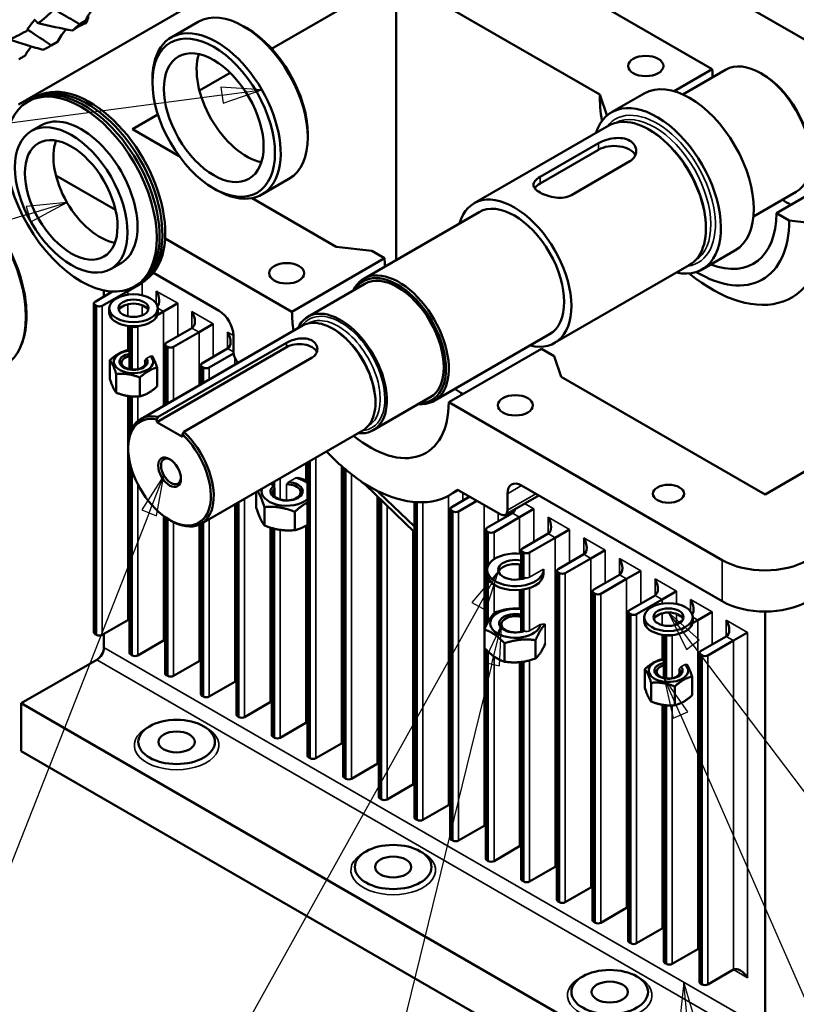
# Model space of a CAD drawing. Header units: millimetres. Extents: x 0 to 3360, y 0 to 2376.
# Tile 4 of 18: x 656 to 1041, y 294 to 783. Entities that reach past the tile are written whole.
import ezdxf

# ---------------------------------------------------------------- set-up
doc = ezdxf.new("R2010")
doc.units = ezdxf.units.MM
doc.header["$LTSCALE"] = 8
for name, color, linetype, lineweight in [('Symbol (ISO)', 7, 'Continuous', 25), ('Visible (ISO)', 7, 'Continuous', 50), ('Visible Narrow (ISO)', 7, 'Continuous', 35)]:
    doc.layers.add(name, color=color, linetype=linetype, lineweight=lineweight)
doc.styles.add('Note Text (ISO)', font='tahoma.ttf')

# ---------------------------------------------------------------- blocks, each defined once
blk = doc.blocks.new('Balloon15')
at = {"layer": 'Symbol (ISO)'}
for p, q in [((97.027, 93.537), (94.483, 93.706)), ((94.483, 93.706), (94.614, 92.715)), ((94.549, 93.21), (97.027, 93.537)), ((94.614, 92.715), (97.027, 93.537)), ((94.549, 93.21), (26.291, 84.21))]:
    blk.add_line(p, q, dxfattribs=at)
at = {"layer": 'Symbol (ISO)', "flags": 128}
blk.add_lwpolyline([(94.614, 92.715), (97.027, 93.537), (94.483, 93.706), (94.614, 92.715)], dxfattribs=at)
at = {"layer": 'Symbol (ISO)'}
blk.add_solid([(94.614, 92.715), (97.027, 93.537), (94.483, 93.706), (94.614, 92.715)], dxfattribs=at)
blk = doc.blocks.new('Balloon16')
at = {"layer": 'Symbol (ISO)'}
for p, q in [((90.949, 69.615), (89.568, 67.472)), ((90.033, 67.289), (90.949, 69.615)), ((90.498, 67.106), (90.949, 69.615)), ((90.033, 67.289), (70.267, 17.092)), ((89.568, 67.472), (90.498, 67.106)), ((70.267, 17.092), (59.767, 17.092))]:
    blk.add_line(p, q, dxfattribs=at)
at = {"layer": 'Symbol (ISO)', "flags": 128}
blk.add_lwpolyline([(90.498, 67.106), (90.949, 69.615), (89.568, 67.472), (90.498, 67.106)], dxfattribs=at)
at = {"layer": 'Symbol (ISO)'}
blk.add_solid([(90.498, 67.106), (90.949, 69.615), (89.568, 67.472), (90.498, 67.106)], dxfattribs=at)
at = {"layer": 'Symbol (ISO)', "insert": (65.017, 21.504), "char_height": 3.5, "attachment_point": 5, "style": 'Note Text (ISO)'}
blk.add_mtext('22', dxfattribs=at)
blk = doc.blocks.new('Balloon17')
at = {"layer": 'Symbol (ISO)'}
for p, q in [((84.936, 86.556), (82.398, 86.307)), ((82.398, 86.307), (82.689, 85.35)), ((82.544, 85.828), (84.936, 86.556)), ((82.689, 85.35), (84.936, 86.556)), ((82.544, 85.828), (26.291, 68.71)), ((26.291, 68.71), (15.791, 68.71))]:
    blk.add_line(p, q, dxfattribs=at)
at = {"layer": 'Symbol (ISO)', "flags": 128}
blk.add_lwpolyline([(82.689, 85.35), (84.936, 86.556), (82.398, 86.307), (82.689, 85.35)], dxfattribs=at)
at = {"layer": 'Symbol (ISO)'}
blk.add_solid([(82.689, 85.35), (84.936, 86.556), (82.398, 86.307), (82.689, 85.35)], dxfattribs=at)
at = {"layer": 'Symbol (ISO)', "insert": (21.041, 73.233), "char_height": 3.5, "attachment_point": 5, "style": 'Note Text (ISO)'}
blk.add_mtext('25', dxfattribs=at)
blk = doc.blocks.new('Balloon18')
at = {"layer": 'Symbol (ISO)'}
for p, q in [((111.696, 63.676), (110.043, 61.735)), ((110.48, 61.492), (111.696, 63.676)), ((110.917, 61.249), (111.696, 63.676)), ((110.043, 61.735), (110.917, 61.249)), ((110.48, 61.492), (85.767, 17.092)), ((85.767, 17.092), (75.267, 17.092))]:
    blk.add_line(p, q, dxfattribs=at)
at = {"layer": 'Symbol (ISO)', "flags": 128}
blk.add_lwpolyline([(110.917, 61.249), (111.696, 63.676), (110.043, 61.735), (110.917, 61.249)], dxfattribs=at)
at = {"layer": 'Symbol (ISO)'}
blk.add_solid([(110.917, 61.249), (111.696, 63.676), (110.043, 61.735), (110.917, 61.249)], dxfattribs=at)
at = {"layer": 'Symbol (ISO)', "insert": (80.517, 21.504), "char_height": 3.5, "attachment_point": 5, "style": 'Note Text (ISO)'}
blk.add_mtext('21', dxfattribs=at)
blk = doc.blocks.new('Balloon23')
at = {"layer": 'Symbol (ISO)'}
for p, q in [((123.758, 59.117), (122.25, 61.112)), ((124.157, 59.419), (122.25, 61.112)), ((122.25, 61.112), (123.359, 58.816)), ((123.359, 58.816), (124.157, 59.419)), ((123.758, 59.117), (155.517, 17.092)), ((155.517, 17.092), (166.017, 17.092))]:
    blk.add_line(p, q, dxfattribs=at)
at = {"layer": 'Symbol (ISO)', "flags": 128}
blk.add_lwpolyline([(124.157, 59.419), (122.25, 61.112), (123.359, 58.816), (124.157, 59.419)], dxfattribs=at)
at = {"layer": 'Symbol (ISO)'}
blk.add_solid([(124.157, 59.419), (122.25, 61.112), (123.359, 58.816), (124.157, 59.419)], dxfattribs=at)
at = {"layer": 'Symbol (ISO)', "insert": (160.767, 21.473), "char_height": 3.5, "attachment_point": 5, "style": 'Note Text (ISO)'}
blk.add_mtext('17', dxfattribs=at)
blk = doc.blocks.new('Balloon24')
at = {"layer": 'Symbol (ISO)'}
for p, q in [((122.991, 54.757), (121.986, 57.046)), ((123.449, 54.958), (121.986, 57.046)), ((121.986, 57.046), (122.533, 54.556)), ((122.533, 54.556), (123.449, 54.958)), ((122.991, 54.757), (139.621, 16.884)), ((139.621, 16.884), (150.121, 16.884))]:
    blk.add_line(p, q, dxfattribs=at)
at = {"layer": 'Symbol (ISO)', "flags": 128}
blk.add_lwpolyline([(123.449, 54.958), (121.986, 57.046), (122.533, 54.556), (123.449, 54.958)], dxfattribs=at)
at = {"layer": 'Symbol (ISO)'}
blk.add_solid([(123.449, 54.958), (121.986, 57.046), (122.533, 54.556), (123.449, 54.958)], dxfattribs=at)
at = {"layer": 'Symbol (ISO)', "insert": (144.871, 21.418), "char_height": 3.5, "attachment_point": 5, "style": 'Note Text (ISO)'}
blk.add_mtext('18', dxfattribs=at)
blk = doc.blocks.new('Balloon25')
at = {"layer": 'Symbol (ISO)'}
for p, q in [((111.886, 60.349), (110.804, 58.04)), ((111.29, 57.921), (111.886, 60.349)), ((111.775, 57.802), (111.886, 60.349)), ((110.804, 58.04), (111.775, 57.802)), ((111.29, 57.921), (101.267, 17.092)), ((101.267, 17.092), (90.767, 17.092))]:
    blk.add_line(p, q, dxfattribs=at)
at = {"layer": 'Symbol (ISO)', "flags": 128}
blk.add_lwpolyline([(111.775, 57.802), (111.886, 60.349), (110.804, 58.04), (111.775, 57.802)], dxfattribs=at)
at = {"layer": 'Symbol (ISO)'}
blk.add_solid([(111.775, 57.802), (111.886, 60.349), (110.804, 58.04), (111.775, 57.802)], dxfattribs=at)
at = {"layer": 'Symbol (ISO)', "insert": (96.017, 21.614), "char_height": 3.5, "attachment_point": 5, "style": 'Note Text (ISO)'}
blk.add_mtext('20', dxfattribs=at)
blk = doc.blocks.new('Balloon32')
at = {"layer": 'Symbol (ISO)'}
for p, q in [((123.197, 38.183), (122.93, 35.647)), ((123.428, 35.693), (123.197, 38.183)), ((123.926, 35.74), (123.197, 38.183)), ((122.93, 35.647), (123.926, 35.74)), ((123.428, 35.693), (125.151, 17.084)), ((125.151, 17.084), (135.651, 17.084))]:
    blk.add_line(p, q, dxfattribs=at)
at = {"layer": 'Symbol (ISO)', "flags": 128}
blk.add_lwpolyline([(123.926, 35.74), (123.197, 38.183), (122.93, 35.647), (123.926, 35.74)], dxfattribs=at)
at = {"layer": 'Symbol (ISO)'}
blk.add_solid([(123.926, 35.74), (123.197, 38.183), (122.93, 35.647), (123.926, 35.74)], dxfattribs=at)
at = {"layer": 'Symbol (ISO)', "insert": (130.401, 21.597), "char_height": 3.5, "attachment_point": 5, "style": 'Note Text (ISO)'}
blk.add_mtext('19', dxfattribs=at)

msp = doc.modelspace()

# ---------------------------------------------------------------- linework, layer by layer
at = {"layer": 'Visible (ISO)'}
for p, q in [((821.56, 836.98), (655.39, 741.05)), ((999.75, 758.6), (868.62, 834.31)), ((781.05, 768.69), (842.77, 804.32)), ((842.77, 663.84), (842.77, 804.32)), ((842.77, 804.32), (943.89, 745.94)), ((999.23, 799.93), (1079.62, 753.52)), ((731.22, 774.28), (744.65, 782.03)), ((768.57, 778.99), (767.15, 779.81)), ((671.68, 770.32), (674.75, 772.1)), ((980.77, 747.64), (999.75, 758.6)), ((985.12, 746.02), (1006.33, 758.27)), ((721.9, 752.04), (721.9, 753.68)), ((745.19, 747.99), (760.43, 756.79)), ((1024.54, 756.13), (1023.83, 756.54)), ((947.42, 735.74), (943.89, 745.94)), ((949.71, 737.13), (965.98, 746.52)), ((711.96, 728.8), (724.58, 736.08)), ((947.42, 735.74), (947.59, 735.64)), ((666.79, 730.73), (661.84, 727.87)), ((735.15, 715.41), (711.96, 728.8)), ((881.5, 691.97), (948.32, 730.55)), ((968.57, 728.43), (968.32, 728.57)), ((798.97, 726.33), (798.97, 724.69)), ((914.23, 705.06), (943.22, 721.8)), ((943.22, 718.57), (914.23, 701.83)), ((1077.53, 713.69), (1031.57, 687.16)), ((958.78, 712.82), (929.79, 696.08)), ((703.57, 688.73), (673.99, 705.81)), ((776.22, 696.34), (789.65, 704.09)), ((752.3, 699.38), (753.72, 698.56)), ((813.07, 670.42), (771.31, 694.53)), ((1020.12, 685.4), (1041.33, 697.65)), ((826.73, 654.57), (884, 687.64)), ((1031.57, 687.16), (1037.93, 683.48)), ((996.61, 679.87), (996.61, 679.58)), ((1055.61, 681.44), (1037.93, 683.48)), ((791.15, 638.17), (728.18, 674.52)), ((813.07, 670.42), (830.75, 668.38)), ((791.15, 638.17), (837.12, 664.7)), ((830.75, 668.38), (837.12, 664.7)), ((994.71, 659.19), (1010.98, 668.57)), ((706.29, 662.32), (701.34, 659.46)), ((921.5, 622.69), (988.32, 661.27)), ((722.38, 657.46), (754.98, 638.64)), ((709.68, 648.46), (716.75, 652.55)), ((798.99, 635.67), (827.27, 652)), ((702.1, 648.17), (693.42, 643.16)), ((709.68, 648.46), (696.95, 641.11)), ((697.82, 645.7), (697.82, 648.74)), ((692.83, 642.34), (692.83, 479.04)), ((694.12, 641.11), (693.42, 641.52)), ((727.36, 638.26), (734.43, 642.34)), ((700.49, 639.9), (700.49, 637.86)), ((727.36, 638.26), (724.24, 636.46)), ((724.49, 639.9), (724.49, 637.86)), ((710.51, 631.03), (710.51, 609.63)), ((711.8, 630.91), (711.74, 630.94)), ((714.92, 631.07), (714.63, 630.91)), ((716.09, 584.92), (796.35, 631.26)), ((745.04, 628.05), (752.11, 632.13)), ((799.35, 632.42), (799.32, 632.4)), ((741.5, 630.09), (728.77, 622.74)), ((745.04, 628.05), (732.31, 620.7)), ((762.05, 618.23), (762.05, 626.39)), ((811.6, 629.63), (811.35, 629.77)), ((861.73, 593.95), (919, 627.02)), ((788.37, 620.59), (724.02, 583.44)), ((724.73, 585.98), (788.37, 622.73)), ((728.19, 621.93), (728.19, 591.91)), ((729.48, 620.7), (728.77, 621.11)), ((1156.73, 623.06), (1025.91, 547.54)), ((759.18, 619.89), (746.45, 612.54)), ((762.1, 617.49), (749.99, 610.5)), ((914.9, 619.8), (868.94, 593.26)), ((914.9, 619.8), (921.26, 616.12)), ((921.26, 616.12), (924.8, 605.92)), ((700.78, 604.76), (700.78, 614.08)), ((801.09, 615.38), (737.45, 578.64)), ((745.86, 611.72), (745.86, 602.11)), ((747.16, 610.5), (746.45, 610.9)), ((703.92, 598), (703.92, 607.32)), ((724.2, 601.14), (724.2, 610.46)), ((715.63, 596.19), (715.63, 605.51)), ((1025.91, 547.54), (924.8, 605.92)), ((710.51, 596.22), (710.51, 576.76)), ((831.49, 579.38), (859.77, 595.71)), ((832.56, 593.32), (832.56, 593.03)), ((868.94, 593.26), (1004.7, 514.88)), ((724.02, 583.44), (724.02, 584.72)), ((736.75, 576.09), (724.02, 583.44)), ((736.75, 577.37), (736.75, 576.09)), ((746.09, 532.96), (826.35, 579.3)), ((828.85, 581.32), (828.82, 581.31)), ((709.88, 570.37), (709.88, 571.19)), ((710.51, 564.17), (710.51, 468.83)), ((798.9, 563.45), (798.9, 417.8)), ((816.57, 560.89), (816.57, 407.6)), ((781.22, 553.24), (781.22, 552.52)), ((834.25, 548.78), (825.84, 553.64)), ((827.41, 552.39), (851.93, 528.79)), ((773.45, 548.76), (773.45, 540.79)), ((851.93, 531.51), (834.48, 548.3)), ((869.54, 547.3), (873.66, 549.67)), ((894.51, 537.67), (873.96, 549.53)), ((898.04, 547.88), (898.04, 539.71)), ((905.11, 551.96), (1004.7, 494.46)), ((763.54, 543.04), (763.54, 438.22)), ((834.25, 545.8), (834.25, 397.39)), ((851.93, 543.73), (851.93, 387.18)), ((879.39, 546.4), (870.19, 541.09)), ((882.92, 544.36), (873.73, 539.05)), ((913.65, 547.03), (897.01, 537.42)), ((777.48, 541.22), (777.48, 532.1)), ((792.54, 538.89), (792.54, 529.77)), ((869.61, 540.28), (869.61, 376.98)), ((870.9, 539.05), (870.19, 539.46)), ((900.6, 538.24), (887.87, 530.89)), ((904.13, 536.19), (911.21, 540.28)), ((728.19, 536.26), (728.19, 458.63)), ((730.38, 534.86), (731.09, 534.45)), ((745.86, 532.84), (745.86, 448.42)), ((904.13, 536.19), (891.41, 528.85)), ((781.22, 530.8), (781.22, 428.01)), ((887.29, 530.07), (887.29, 481.94)), ((888.58, 528.85), (887.87, 529.25)), ((918.28, 528.03), (905.55, 520.68)), ((921.81, 525.99), (928.88, 530.07)), ((921.81, 525.99), (909.08, 518.64)), ((904.96, 519.86), (904.96, 505.48)), ((906.26, 518.64), (905.55, 519.05)), ((939.49, 515.78), (946.56, 519.86)), ((935.95, 517.82), (923.23, 510.48)), ((939.49, 515.78), (926.76, 508.43)), ((887.99, 508.04), (887.99, 510.08)), ((915.99, 508.04), (915.99, 510.08)), ((922.64, 509.66), (922.64, 346.36)), ((923.93, 508.43), (923.23, 508.84)), ((957.17, 505.58), (964.24, 509.66)), ((953.63, 507.62), (940.9, 500.27)), ((957.17, 505.58), (944.44, 498.23)), ((904.96, 500.14), (904.96, 479.43)), ((940.32, 499.45), (940.32, 336.15)), ((941.61, 498.23), (940.9, 498.64)), ((974.85, 495.37), (981.92, 499.45)), ((971.31, 497.41), (958.58, 490.06)), ((974.85, 495.37), (962.12, 488.02)), ((958, 489.25), (958, 325.95)), ((992.52, 485.16), (999.59, 489.25)), ((1025.91, 282.17), (1025.91, 489.39)), ((709.68, 485.16), (696.95, 477.82)), ((959.29, 488.02), (958.58, 488.43)), ((966, 486.61), (966, 484.57)), ((984.82, 484.8), (981.14, 482.67)), ((992.52, 485.16), (989.9, 483.65)), ((990, 486.61), (990, 484.57)), ((886.64, 480.51), (886.64, 471.38)), ((1010.2, 474.96), (1017.27, 479.04)), ((693.42, 478.22), (694.12, 477.82)), ((697.82, 471.6), (697.82, 478.31)), ((727.36, 474.96), (714.63, 467.61)), ((912, 475.17), (912, 466.04)), ((975.67, 477.77), (975.67, 456.42)), ((1006.67, 477), (993.94, 469.65)), ((1010.2, 474.96), (997.47, 467.61)), ((887.29, 470.71), (887.29, 366.77)), ((896.65, 473.61), (896.65, 464.48)), ((656.8, 443.84), (694.28, 465.48)), ((711.09, 468.02), (711.8, 467.61)), ((745.04, 464.75), (732.31, 457.4)), ((904.96, 464.35), (904.96, 356.57)), ((993.35, 468.83), (993.35, 305.53)), ((994.64, 467.61), (993.94, 468.02)), ((966.29, 460.79), (966.29, 451.47)), ((728.77, 457.81), (729.48, 457.4)), ((762.71, 454.55), (749.99, 447.2)), ((989.71, 457.16), (989.71, 447.84)), ((969.43, 454.02), (969.43, 444.7)), ((981.14, 452.21), (981.14, 442.89)), ((746.45, 447.6), (747.16, 447.2)), ((656.8, 443.84), (656.8, 420.16)), ((984.9, 254.41), (656.8, 443.84)), ((780.39, 444.34), (767.66, 436.99)), ((975.67, 442.98), (975.67, 315.74)), ((764.13, 437.4), (764.83, 436.99)), ((798.07, 434.13), (785.34, 426.78)), ((781.81, 427.19), (782.51, 426.78)), ((815.75, 423.93), (803.02, 416.58)), ((656.8, 420.16), (984.9, 230.74)), ((799.48, 416.99), (800.19, 416.58)), ((833.42, 413.72), (820.7, 406.37)), ((817.16, 406.78), (817.87, 406.37)), ((851.1, 403.51), (838.37, 396.17)), ((834.84, 396.57), (835.55, 396.17)), ((868.78, 393.31), (856.05, 385.96)), ((852.52, 386.37), (853.22, 385.96)), ((886.46, 383.1), (873.73, 375.75)), ((870.19, 376.16), (870.9, 375.75)), ((904.13, 372.9), (891.41, 365.55)), ((887.87, 365.96), (888.58, 365.55)), ((921.81, 362.69), (909.08, 355.34)), ((905.55, 355.75), (906.26, 355.34)), ((939.49, 352.48), (926.76, 345.13)), ((923.23, 345.54), (923.93, 345.13)), ((957.17, 342.28), (944.44, 334.93)), ((940.9, 335.34), (941.61, 334.93)), ((974.85, 332.07), (962.12, 324.72)), ((958.58, 325.13), (959.29, 324.72)), ((992.52, 321.86), (979.8, 314.52)), ((976.26, 314.92), (976.97, 314.52)), ((1010.2, 311.66), (997.47, 304.31)), ((993.94, 304.72), (994.64, 304.31))]:
    msp.add_line(p, q, dxfattribs=at)
for centre, major_axis, ratio, start_param, end_param in [((559.26, 949.64), (99.56, -172.45), 0.57735, 0.065204, 0.156444), ((767.15, 743.06), (-22.5, 38.97), 0.57735, 3.141593, 6.283185), ((749.23, 795.74), (108.46, 84.18), 0.371546, 2.153274, 2.202534), ((569, 955.26), (105.75, -183.16), 0.57735, 0.112998, 0.143649), ((753.72, 735.31), (22.5, -38.97), 0.57735, 5.497787, 10.210176), ((559.26, 949.64), (99.56, -172.45), 0.57735, 6.20559, 6.296829), ((565.93, 953.49), (105.75, -183.16), 0.57735, 0.104334, 0.143641), ((768.57, 743.88), (-21.5, 37.24), 0.57735, 3.926991, 5.497787), ((569, 955.26), (105.75, -183.16), 0.57735, 0, 0.000849), ((565.93, 953.49), (105.75, -183.16), 0.57735, 6.244719, 6.284026), ((768.57, 743.88), (17.5, -30.31), 0.57735, 3.624855, 5.799923), ((1023.83, 727.96), (-17.5, 30.31), 0.57735, 3.141593, 6.283185), ((1038.64, 736.15), (-27.5, 47.63), 0.57735, 0.785398, 0.873612), ((988.48, 707.55), (-22.5, 38.97), 0.57735, 3.141593, 6.283185), ((1024.54, 728.37), (-17, 29.44), 0.57735, 3.926991, 5.497787), ((687.96, 697.34), (26.5, -45.9), 0.57735, 6.256499, 9.451464), ((689.37, 698.16), (26.5, -45.9), 0.57735, 6.256499, 9.451464), ((690.78, 698.97), (26.5, -45.9), 0.57735, 6.256499, 9.451464), ((972.21, 698.16), (-22.5, 38.97), 0.57735, 2.66571, 6.759068), ((999.75, 713.69), (-39.5, 68.42), 0.57735, 0.785398, 0.980342), ((686.54, 696.52), (19.75, -34.21), 0.57735, 0, 3.141593), ((992.68, 709.61), (-32, 55.43), 0.57735, 0.785398, 0.789857), ((968.32, 695.91), (20, -34.64), 0.57735, 0, 3.141593), ((695.73, 701.83), (16.25, -28.15), 0.57735, 3.591789, 5.832989), ((951, 714.08), (11, 0), 0.57735, 0.281579, 2.356194), ((922.01, 697.34), (-11, 0), 0.57735, 5.497787, 5.940927), ((901.5, 657.33), (-20, 34.64), 0.57735, 2.636232, 6.788546), ((901.5, 657.33), (-17.5, 30.31), 0.57735, 3.141593, 6.283185), ((1038.64, 736.15), (-27.5, 47.63), 0.57735, 2.253207, 2.356194), ((992.68, 709.61), (27.5, -47.63), 0.57735, 5.660789, 7.068583), ((999.75, 713.69), (39.5, -68.42), 0.57735, 5.291398, 7.068583), ((992.68, 709.61), (32, -55.43), 0.57735, 5.477898, 7.068583), ((876.01, 642.25), (27.5, -47.63), 0.57735, 3.926991, 4.015205), ((844.23, 624.26), (17.5, -30.31), 0.57735, 5.902934, 9.805029), ((843.52, 623.85), (-17, 29.44), 0.57735, 2.843445, 6.581333), ((843.52, 623.85), (-16.25, 28.15), 0.57735, 3.141593, 6.283185), ((720.29, 646.42), (3.54, -6.12), 0.57735, 0.179819, 1.570796), ((694.83, 642.34), (-2, 0), 0.57735, 5.497787, 7.068583), ((695.54, 641.93), (-2, 0), 0.57735, 0.785398, 2.356194), ((712.49, 637.86), (7.5, 0), 0.57735, 0.237941, 2.903652), ((712.49, 637.86), (-12, 0), 0.57735, 0, 3.141593), ((737.96, 636.22), (3.54, -6.12), 0.57735, 0, 1.570796), ((754.98, 630.48), (-5, 8.66), 0.57735, 3.926991, 5.497787), ((830.04, 615.71), (-27.5, 47.63), 0.57735, 0.785398, 0.987052), ((815.24, 607.53), (-16.25, 28.15), 0.57735, 2.746802, 6.677976), ((811.35, 605.28), (15, -25.98), 0.57735, 0, 3.141593), ((713.22, 631.72), (-2, 0), 0.57735, 0.785398, 2.356194), ((755.64, 626.01), (3.54, -6.12), 0.57735, 0, 1.570796), ((730.19, 621.93), (-2, 0), 0.57735, 5.497787, 7.068583), ((730.89, 621.52), (-2, 0), 0.57735, 0.785398, 2.356194), ((794.73, 616.91), (9, 0), 0.57735, 0.237873, 2.356194), ((712.49, 613.36), (-9.8, 0), 0.57735, 4.916064, 9.949571), ((712.49, 613.36), (-7, 0), 0.57735, 4.999493, 9.841126), ((712.49, 612.85), (5.92, 0), 0.57735, 1.912379, 6.62772), ((765.58, 616.19), (-2.5, 4.33), 0.57735, 0.785398, 2.0554), ((747.86, 611.72), (-2, 0), 0.57735, 5.497787, 7.068583), ((748.57, 611.31), (-2, 0), 0.57735, 0.785398, 2.356194), ((876.01, 642.25), (27.5, -47.63), 0.57735, 5.3948, 5.497787), ((830.04, 615.71), (27.5, -47.63), 0.57735, 5.282537, 7.068583), ((730.38, 558.54), (14.5, -25.11), 0.57735, 2.67175, 8.323824), ((731.09, 558.94), (-15, 25.98), 0.57735, 5.80248, 7.068583), ((731.09, 558.94), (15, -25.98), 0.57735, 5.497787, 8.334687), ((830.04, 615.71), (39.5, -68.42), 0.57735, 5.097627, 5.411259), ((731.09, 558.94), (3.5, -6.06), 0.57735, 2.425292, 6.999486), ((788.51, 549.06), (-8, 0), 0.57735, 5.686403, 10.881289), ((788.51, 548.55), (6.92, 0), 0.57735, 2.572987, 7.871195), ((788.51, 549.06), (-12.45, 0), 0.57735, 3.724784, 4.338059), ((825.09, 552.68), (-1, 1.73), 0.57735, 4.940101, 5.411259), ((825.99, 553.2), (-1.76, 1.29), 0.121207, 3.873623, 4.886733), ((905.11, 543.79), (-5, 8.66), 0.57735, 5.497787, 7.068583), ((788.51, 549.06), (-12.45, 0), 0.57735, 6.098378, 8.841586), ((835.89, 547.49), (-1.76, 1.29), 0.121207, 6.002105, 7.015216), ((834.99, 546.97), (-1, 1.73), 0.57735, 5.584315, 6.055473), ((830.04, 615.71), (39.5, -68.42), 0.57735, 5.584315, 6.371512), ((873.96, 547.9), (-1, 1.73), 0.57735, 5.497787, 6.371512), ((871.61, 540.28), (-2, 0), 0.57735, 5.497787, 7.068583), ((872.31, 539.87), (-2, 0), 0.57735, 0.785398, 2.356194), ((894.51, 541.75), (2.5, -4.33), 0.57735, 5.497787, 7.068583), ((897.06, 544.36), (3.54, -6.12), 0.57735, 0, 0.563261), ((914.74, 534.15), (3.54, -6.12), 0.57735, 0, 1.570796), ((889.29, 530.07), (-2, 0), 0.57735, 5.497787, 7.068583), ((889.99, 529.66), (-2, 0), 0.57735, 0.785398, 2.356194), ((932.42, 523.95), (3.54, -6.12), 0.57735, 0, 1.570796), ((901.99, 510.08), (14, 0), 0.57735, 1.356748, 6.319448), ((906.96, 519.86), (-2, 0), 0.57735, 5.497787, 7.068583), ((907.67, 519.46), (-2, 0), 0.57735, 0.785398, 2.356194), ((901.99, 510.08), (-8.5, 0), 0.57735, 4.354963, 8.485472), ((901.99, 508.04), (-8.5, 0), 0.57735, 4.354963, 6.073684), ((950.1, 513.74), (3.54, -6.12), 0.57735, 0, 1.570796), ((1025.91, 527.12), (-30, 0), 0.57735, 0.785398, 2.356194), ((924.64, 509.66), (-2, 0), 0.57735, 5.497787, 7.068583), ((925.35, 509.25), (-2, 0), 0.57735, 0.785398, 2.356194), ((901.99, 508.04), (14, 0), 0.57735, 3.141593, 6.283185), ((967.77, 503.53), (3.54, -6.12), 0.57735, 0, 1.570796), ((942.32, 499.45), (-2, 0), 0.57735, 5.497787, 7.068583), ((943.03, 499.04), (-2, 0), 0.57735, 0.785398, 2.356194), ((985.45, 493.33), (3.54, -6.12), 0.57735, 0.260753, 1.570796), ((1025.91, 506.71), (30, 0), 0.57735, 3.926991, 5.497787), ((901.99, 483.54), (-12.45, 0), 0.57735, 4.471194, 9.337908), ((901.99, 483.54), (-8, 0), 0.57735, 4.331518, 8.454235), ((960, 489.25), (-2, 0), 0.57735, 5.497787, 7.068583), ((978, 484.57), (7.5, 0), 0.57735, 0.237941, 2.903652), ((713.22, 479.04), (-3.54, 6.12), 0.57735, 6.069914, 6.283185), ((901.99, 483.03), (-6.92, 0), 0.57735, 4.268005, 8.420802), ((960.7, 488.84), (-2, 0), 0.57735, 0.785398, 2.356194), ((978, 484.57), (-12, 0), 0.57735, 0, 3.141593), ((1003.13, 483.12), (3.54, -6.12), 0.57735, 0, 1.570796), ((694.83, 479.04), (-2, 0), 0.57735, 0, 0.785398), ((695.54, 478.63), (2, 0), 0.57735, 3.926991, 5.497787), ((730.89, 468.83), (-3.54, 6.12), 0.57735, 6.069914, 6.283185), ((978.38, 478.63), (-2, 0), 0.57735, 1.019967, 2.195086), ((694.28, 469.56), (-2.5, -4.33), 0.57735, 0.785398, 2.356194), ((995.35, 468.83), (-2, 0), 0.57735, 5.497787, 7.068583), ((712.51, 468.83), (-2, 0), 0.57735, 0, 0.785398), ((713.22, 468.43), (2, 0), 0.57735, 3.926991, 5.497787), ((748.57, 458.63), (-3.54, 6.12), 0.57735, 6.069914, 6.283185), ((978, 460.07), (-9.8, 0), 0.57735, 4.952386, 10.001097), ((996.06, 468.43), (-2, 0), 0.57735, 0.785398, 2.356194), ((978, 460.07), (-7, 0), 0.57735, 5.051636, 9.915341), ((978, 459.56), (5.92, 0), 0.57735, 1.975401, 6.717687), ((730.19, 458.63), (-2, 0), 0.57735, 0, 0.785398), ((730.89, 458.22), (2, 0), 0.57735, 3.926991, 5.497787), ((766.25, 448.42), (-3.54, 6.12), 0.57735, 6.069914, 6.283185), ((747.86, 448.42), (-2, 0), 0.57735, 0, 0.785398), ((748.57, 448.01), (2, 0), 0.57735, 3.926991, 5.497787), ((783.93, 438.22), (-3.54, 6.12), 0.57735, 6.069914, 6.283185), ((765.54, 438.22), (-2, 0), 0.57735, 0, 0.785398), ((766.25, 437.81), (2, 0), 0.57735, 3.926991, 5.497787), ((801.6, 428.01), (-3.54, 6.12), 0.57735, 6.069914, 6.283185), ((783.22, 428.01), (-2, 0), 0.57735, 0, 0.785398), ((783.93, 427.6), (2, 0), 0.57735, 3.926991, 5.497787), ((819.28, 417.8), (-3.54, 6.12), 0.57735, 6.069914, 6.283185), ((800.9, 417.8), (-2, 0), 0.57735, 0, 0.785398), ((801.6, 417.39), (2, 0), 0.57735, 3.926991, 5.497787), ((836.96, 407.6), (-3.54, 6.12), 0.57735, 6.069914, 6.283185), ((818.57, 407.6), (-2, 0), 0.57735, 0, 0.785398), ((819.28, 407.19), (2, 0), 0.57735, 3.926991, 5.497787), ((854.64, 397.39), (-3.54, 6.12), 0.57735, 6.069914, 6.283185), ((836.25, 397.39), (-2, 0), 0.57735, 0, 0.785398), ((836.96, 396.98), (2, 0), 0.57735, 3.926991, 5.497787), ((872.31, 387.18), (-3.54, 6.12), 0.57735, 6.069914, 6.283185), ((853.93, 387.18), (-2, 0), 0.57735, 0, 0.785398), ((854.64, 386.78), (2, 0), 0.57735, 3.926991, 5.497787), ((889.99, 376.98), (-3.54, 6.12), 0.57735, 6.069914, 6.283185), ((871.61, 376.98), (-2, 0), 0.57735, 0, 0.785398), ((872.31, 376.57), (2, 0), 0.57735, 3.926991, 5.497787), ((907.67, 366.77), (-3.54, 6.12), 0.57735, 6.069914, 6.283185), ((889.29, 366.77), (-2, 0), 0.57735, 0, 0.785398), ((889.99, 366.36), (2, 0), 0.57735, 3.926991, 5.497787), ((925.35, 356.57), (-3.54, 6.12), 0.57735, 6.069914, 6.283185), ((906.96, 356.57), (-2, 0), 0.57735, 0, 0.785398), ((907.67, 356.16), (2, 0), 0.57735, 3.926991, 5.497787), ((943.03, 346.36), (-3.54, 6.12), 0.57735, 6.069914, 6.283185), ((924.64, 346.36), (-2, 0), 0.57735, 0, 0.785398), ((925.35, 345.95), (2, 0), 0.57735, 3.926991, 5.497787), ((960.7, 336.15), (-3.54, 6.12), 0.57735, 6.069914, 6.283185), ((942.32, 336.15), (-2, 0), 0.57735, 0, 0.785398), ((943.03, 335.74), (2, 0), 0.57735, 3.926991, 5.497787), ((978.38, 325.95), (-3.54, 6.12), 0.57735, 6.069914, 6.283185), ((960, 325.95), (-2, 0), 0.57735, 0, 0.785398), ((960.7, 325.54), (2, 0), 0.57735, 3.926991, 5.497787), ((996.06, 315.74), (-3.54, 6.12), 0.57735, 6.069914, 6.283185), ((977.67, 315.74), (-2, 0), 0.57735, 0, 0.785398), ((978.38, 315.33), (2, 0), 0.57735, 3.926991, 5.497787), ((1013.74, 305.53), (-3.54, 6.12), 0.57735, 4.712389, 6.283185), ((995.35, 305.53), (-2, 0), 0.57735, 0, 0.785398), ((996.06, 305.13), (2, 0), 0.57735, 3.926991, 5.497787)]:
    msp.add_ellipse(centre, major_axis=major_axis, ratio=ratio, start_param=start_param, end_param=end_param, dxfattribs=at)
for centre, major_axis in [((752.3, 734.49), (21.5, -37.24)), ((752.3, 734.49), (17.5, -30.31)), ((966.7, 760.13), (8.75, 0)), ((686.54, 696.52), (-26.5, 45.9)), ((681.59, 693.67), (-19.75, 34.21)), ((681.59, 693.67), (-16.25, 28.15)), ((788.51, 657.25), (8.75, 0)), ((712.49, 639.9), (12, 0)), ((712.49, 639.9), (7.5, 0)), ((901.99, 591.73), (8.75, 0)), ((730.38, 558.54), (4, -6.93)), ((978, 547.84), (7.75, 0)), ((978, 486.61), (12, 0)), ((978, 486.61), (7.5, 0)), ((733.88, 424.65), (19, 0)), ((733.88, 424.65), (9, 0)), ((841.36, 362.6), (19, 0)), ((841.36, 362.6), (9, 0)), ((948.84, 300.55), (19, 0)), ((948.84, 300.55), (9, 0))]:
    msp.add_ellipse(centre, major_axis=major_axis, ratio=0.57735, dxfattribs=at)
for points, knots in [([(685.73, 780.95), (682.83, 782.62), (679.91, 784.31), (675.69, 786.76), (674.41, 787.5), (673.12, 788.25)], [22.089019, 22.089019, 22.089019, 22.089019, 23.122853, 23.122853, 23.573881, 23.573881, 23.573881, 23.573881]), ([(695.38, 791.57), (695.33, 791.53), (695.28, 791.49), (692.48, 789.01), (690.29, 786.06), (688.8, 782.72)], [-1.249023, -1.249023, -1.249023, -1.249023, -1.227448, -1.227448, -0.000016, -0.000016, -0.000016, -0.000016]), ([(688.8, 782.72), (688.27, 782.42), (687.75, 782.11), (686.74, 781.53), (686.23, 781.24), (685.73, 780.95)], [19.036218, 19.036218, 19.036218, 19.036218, 19.252949, 19.252949, 19.4674661, 19.4674661, 19.4674661, 19.4674661]), ([(674.84, 772.15), (674.31, 771.84), (673.79, 771.54), (672.78, 770.95), (672.27, 770.66), (671.77, 770.37)], [23.5359662, 23.5359662, 23.5359662, 23.5359662, 23.7526975, 23.7526975, 23.9673579, 23.9673579, 23.9673579, 23.9673579]), ([(658.73, 765.3), (658.2, 765), (657.68, 764.7), (656.66, 764.11), (656.16, 763.82), (655.65, 763.53)], [24.4656771, 24.4656771, 24.4656771, 24.4656771, 24.6824084, 24.6824084, 24.8970903, 24.8970903, 24.8970903, 24.8970903]), ([(943.22, 721.8), (944.2, 722.37), (945.45, 722.92), (948.16, 723.81), (949.62, 724.14), (952.38, 724.45), (953.84, 724.46), (956.55, 724.05), (957.8, 723.63), (958.78, 723.06)], [-3.333442, -3.333442, -3.333442, -3.333442, -2.916719, -2.916719, -2.499995, -2.499995, -2.083358, -2.083358, -1.666721, -1.666721, -1.666721, -1.666721]), ([(958.78, 723.06), (959.76, 722.49), (960.61, 721.71), (961.73, 719.91), (962, 718.9), (962, 716.99), (961.73, 715.98), (960.61, 714.17), (959.76, 713.39), (958.78, 712.82)], [-1.666721, -1.666721, -1.666721, -1.666721, -1.250084, -1.250084, -0.833447, -0.833447, -0.416723, -0.416723, 0, 0, 0, 0]), ([(647.57, 610.52), (650.51, 612.21), (652.99, 614.69), (656.83, 620.96), (658.17, 624.8), (659.56, 633.51), (659.58, 638.41), (658.28, 648.71), (656.95, 654.11), (653.11, 664.85), (650.59, 670.19), (644.62, 680.28), (641.16, 685.03), (633.65, 693.48), (629.6, 697.17), (621.28, 703.13), (617.01, 705.38), (608.68, 708.19), (604.62, 708.74), (597.86, 708.09), (595.06, 707.21), (592.57, 705.78)], [4.161869, 4.161869, 4.161869, 4.161869, 4.465543, 4.465543, 4.779777, 4.779777, 5.103443, 5.103443, 5.427951, 5.427951, 5.751683, 5.751683, 6.07511, 6.07511, 6.398919, 6.398919, 6.723496, 6.723496, 7.046652, 7.046652, 7.303462, 7.303462, 7.303462, 7.303462]), ([(914.23, 697.34), (913.25, 697.91), (912.4, 698.56), (911.28, 699.89), (911.01, 700.57), (911.01, 701.84), (911.28, 702.52), (912.4, 703.85), (913.25, 704.49), (914.23, 705.06)], [1.666721, 1.666721, 1.666721, 1.666721, 2.083358, 2.083358, 2.499995, 2.499995, 2.916719, 2.916719, 3.333442, 3.333442, 3.333442, 3.333442]), ([(929.79, 696.08), (928.8, 695.51), (927.56, 695.09), (924.85, 694.69), (923.38, 694.7), (920.63, 695.01), (919.16, 695.34), (916.45, 696.22), (915.21, 696.77), (914.23, 697.34)], [0, 0, 0, 0, 0.416723, 0.416723, 0.833447, 0.833447, 1.250084, 1.250084, 1.666721, 1.666721, 1.666721, 1.666721]), ([(788.37, 622.73), (789.17, 623.19), (790.19, 623.65), (792.4, 624.4), (793.6, 624.68), (795.85, 624.96), (797.05, 624.98), (799.27, 624.66), (800.29, 624.32), (801.09, 623.85)], [0, 0, 0, 0, 0.34135, 0.34135, 0.682699, 0.682699, 1.023947, 1.023947, 1.365195, 1.365195, 1.365195, 1.365195]), ([(801.09, 623.85), (801.9, 623.39), (802.59, 622.75), (803.51, 621.26), (803.73, 620.41), (803.73, 618.83), (803.51, 617.99), (802.59, 616.49), (801.9, 615.84), (801.09, 615.38)], [1.365195, 1.365195, 1.365195, 1.365195, 1.706443, 1.706443, 2.04769, 2.04769, 2.38904, 2.38904, 2.730389, 2.730389, 2.730389, 2.730389])]:
    msp.add_open_spline(points, degree=3, knots=knots, dxfattribs=at)
for points, weights in [([(663.44, 783.09), (664.29, 782.17), (665.1, 781.3)], [2.63013371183, 2.66801305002, 2.7046962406]), ([(660.18, 777.99), (660.06, 778.27), (659.93, 778.55)], [2.41677659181, 2.41087883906, 2.40492216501]), ([(700.78, 614.08), (705.07, 617.98), (709.35, 619.03)], [1, 1.15470053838, 1]), ([(709.35, 619.03), (709.94, 619.08), (710.51, 619.11)], [1, 1.01371532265, 1.02499872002]), ([(721.82, 616.14), (722.95, 614.29), (724.2, 610.46)], [1.05419342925, 1.1196726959, 1]), ([(703.92, 607.32), (702.35, 612.13), (700.78, 614.08)], [1, 1.15470053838, 1]), ([(715.63, 605.51), (709.77, 607.84), (703.92, 607.32)], [1, 1.15470053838, 1]), ([(724.2, 610.46), (719.92, 609.41), (715.63, 605.51)], [1, 1.15470053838, 1]), ([(700.78, 604.76), (702.35, 599.95), (703.92, 598)], [1, 1.15470053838, 1]), ([(715.63, 596.19), (719.92, 597.23), (724.2, 601.14)], [1, 1.15470053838, 1]), ([(703.92, 598), (709.77, 595.66), (715.63, 596.19)], [1, 1.15470053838, 1]), ([(724.02, 584.72), (724.37, 585.34), (724.73, 585.98)], [1, 1.00015842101, 1]), ([(737.45, 578.64), (737.09, 577.99), (736.75, 577.37)], [1, 1.00015842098, 1]), ([(793.98, 555.72), (796.3, 555.19), (798.9, 554.2)], [1.07121181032, 1.05716594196, 1.01098066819]), ([(777.48, 541.22), (775.71, 546.66), (774.05, 549.1)], [1, 1.13369789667, 1.0363025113]), ([(798.9, 543.52), (795.94, 541.99), (792.54, 538.89)], [1.07524216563, 1.09011985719, 1]), ([(773.45, 540.79), (775.47, 534.61), (777.48, 532.1)], [1, 1.15470053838, 1]), ([(792.54, 538.89), (785.01, 541.89), (777.48, 541.22)], [1, 1.15470053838, 1]), ([(777.48, 532.1), (785.01, 529.09), (792.54, 529.77)], [1, 1.15470053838, 1]), ([(792.54, 529.77), (795.94, 530.6), (798.9, 532.48)], [1, 1.09011985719, 1.07524216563]), ([(886.64, 480.51), (889.29, 486.53), (891.93, 488.92)], [1, 1.15342604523, 1.00252798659]), ([(892.08, 489), (898.74, 491.25), (904.96, 490.78)], [1.00186076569, 1.13218634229, 1.03751698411]), ([(896.65, 473.61), (891.64, 478.9), (886.64, 480.51)], [1, 1.15470053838, 1]), ([(916.87, 483.17), (914.49, 480.81), (912, 475.17)], [1.02266234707, 1.14238968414, 1]), ([(912, 475.17), (904.33, 476.23), (896.65, 473.61)], [1, 1.15470053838, 1]), ([(886.64, 471.38), (891.64, 466.1), (896.65, 464.48)], [1, 1.15470053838, 1]), ([(912, 466.04), (914.49, 468.27), (916.87, 473.44)], [1, 1.14238968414, 1.02266234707]), ([(896.65, 464.48), (904.33, 463.43), (912, 466.04)], [1, 1.15470053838, 1]), ([(966.29, 460.79), (970.58, 464.69), (974.87, 465.74)], [1, 1.15470053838, 1]), ([(974.87, 465.74), (975.28, 465.77), (975.67, 465.8)], [1, 1.00949267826, 1.01782038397]), ([(969.43, 454.02), (967.86, 458.83), (966.29, 460.79)], [1, 1.15470053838, 1]), ([(987.18, 463.08), (988.4, 461.21), (989.71, 457.16)], [1.04561813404, 1.12689307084, 1]), ([(989.71, 457.16), (985.43, 456.12), (981.14, 452.21)], [1, 1.15470053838, 1]), ([(966.29, 451.47), (967.86, 446.66), (969.43, 444.7)], [1, 1.15470053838, 1]), ([(981.14, 452.21), (975.29, 454.55), (969.43, 454.02)], [1, 1.15470053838, 1]), ([(969.43, 444.7), (975.29, 442.37), (981.14, 442.89)], [1, 1.15470053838, 1]), ([(981.14, 442.89), (985.43, 443.94), (989.71, 447.84)], [1, 1.15470053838, 1])]:
    msp.add_rational_spline(points, weights, degree=2, dxfattribs=at)
for points in [[(690.17, 784.74), (689.84, 783.75), (689.51, 782.75), (689.18, 781.76)], [(671.77, 770.37), (667.93, 772.89), (664.07, 775.43), (660.18, 777.99)], [(665.1, 781.3), (670.8, 780.06), (676.49, 778.85), (682.12, 777.68)], [(679.04, 778.32), (677.37, 776.48), (675.96, 774.41), (674.84, 772.15)], [(682.12, 777.68), (683.42, 778.51), (684.72, 779.33), (686, 780.15)], [(689.18, 781.76), (687.97, 781.12), (686.76, 780.49), (685.56, 779.87)], [(650.81, 773.25), (656.4, 771.5), (662, 769.78), (667.53, 768.11)], [(661.82, 769.84), (660.66, 768.45), (659.62, 766.93), (658.73, 765.3)]]:
    msp.add_open_spline(points, degree=3, dxfattribs=at)
at = {"layer": 'Visible Narrow (ISO)'}
for p, q in [((943.22, 721.8), (943.22, 718.57)), ((914.23, 701.83), (914.23, 705.06)), ((716.75, 652.55), (716.54, 652.67)), ((716.75, 646.38), (716.75, 652.55)), ((708.93, 648.89), (709.68, 648.46)), ((709.68, 648.46), (709.68, 646.64)), ((734.43, 642.34), (723.82, 648.46)), ((723.82, 648.46), (723.82, 642.18)), ((693.42, 478.22), (693.42, 641.52)), ((694.12, 641.11), (694.12, 477.82)), ((696.95, 477.82), (696.95, 641.11)), ((709.68, 641.87), (709.68, 635.89)), ((716.75, 636.34), (716.75, 641.42)), ((734.43, 626.01), (734.43, 642.34)), ((724.49, 639.91), (727.36, 638.26)), ((727.36, 638.26), (727.36, 591.43)), ((752.11, 632.13), (741.5, 638.26)), ((741.5, 638.26), (741.5, 630.09)), ((709.68, 631.12), (709.68, 619.06)), ((711.09, 609.53), (711.09, 630.98)), ((711.8, 630.91), (711.8, 609.46)), ((714.63, 609.67), (714.63, 630.91)), ((752.11, 615.8), (752.11, 632.13)), ((741.5, 630.09), (745.04, 628.05)), ((745.04, 628.05), (745.04, 601.64)), ((762.05, 626.39), (759.18, 628.05)), ((759.18, 628.05), (759.18, 619.89)), ((728.77, 592.25), (728.77, 621.11)), ((729.48, 620.7), (729.48, 592.65)), ((732.31, 594.29), (732.31, 620.7)), ((788.37, 622.73), (788.37, 620.59)), ((718.89, 615), (720.97, 616.2)), ((759.18, 619.89), (762.05, 618.23)), ((718.06, 611.7), (718.06, 614.01)), ((746.45, 602.45), (746.45, 610.9)), ((762.71, 615.46), (762.71, 611.84)), ((747.16, 610.5), (747.16, 602.86)), ((749.99, 604.49), (749.99, 610.5)), ((709.68, 596.34), (709.68, 485.16)), ((711.09, 578.67), (711.09, 596.16)), ((711.8, 596.11), (711.8, 580.28)), ((714.63, 583.9), (714.63, 596.11)), ((798.07, 562.97), (798.07, 554.5)), ((799.48, 416.99), (799.48, 563.79)), ((800.19, 564.2), (800.19, 416.58)), ((803.02, 416.58), (803.02, 565.83)), ((711.09, 468.02), (711.09, 561.63)), ((711.8, 559.25), (711.8, 467.61)), ((815.75, 561.61), (815.75, 423.93)), ((817.16, 406.78), (817.16, 560.39)), ((817.87, 559.79), (817.87, 406.37)), ((820.7, 406.37), (820.7, 557.52)), ((714.63, 467.61), (714.63, 552.47)), ((781.81, 551.71), (781.81, 553.58)), ((782.51, 553.99), (782.51, 550.89)), ((785.34, 545), (785.34, 555.62)), ((788.39, 544.56), (788.39, 552.55)), ((789.42, 553.65), (793.06, 555.76)), ((781.81, 551.71), (781.89, 551.66)), ((782.68, 550.71), (782.68, 546.4)), ((834.48, 548.3), (835, 548.6)), ((872.87, 549.58), (873.05, 549.68)), ((875.85, 544.36), (875.85, 548.44)), ((898.04, 547.88), (905.11, 551.96)), ((912.18, 547.88), (898.04, 539.71)), ((762.71, 542.56), (762.71, 454.55)), ((764.13, 437.4), (764.13, 543.38)), ((764.83, 543.79), (764.83, 436.99)), ((767.66, 436.99), (767.66, 545.42)), ((833.42, 546.6), (833.42, 413.72)), ((834.84, 396.57), (834.84, 545.24)), ((835.55, 544.56), (835.55, 396.17)), ((852.52, 386.37), (852.52, 543.69)), ((853.22, 543.64), (853.22, 385.96)), ((856.05, 385.96), (856.05, 543.61)), ((868.78, 546.87), (868.78, 393.31)), ((911.21, 540.28), (906.58, 542.95)), ((838.37, 396.17), (838.37, 541.83)), ((870.19, 376.16), (870.19, 539.46)), ((870.9, 539.05), (870.9, 375.75)), ((873.73, 375.75), (873.73, 539.05)), ((886.46, 542.32), (886.46, 383.1)), ((893.53, 534.15), (893.53, 538.24)), ((900.6, 539.5), (900.6, 538.24)), ((900.6, 538.24), (904.13, 536.19)), ((911.21, 523.95), (911.21, 540.28)), ((727.36, 536.86), (727.36, 474.96)), ((728.77, 457.81), (728.77, 535.86)), ((729.48, 535.4), (729.48, 457.4)), ((732.31, 457.4), (732.31, 533.79)), ((746.45, 447.6), (746.45, 533.17)), ((747.16, 533.58), (747.16, 447.2)), ((749.99, 447.2), (749.99, 535.21)), ((904.13, 536.19), (904.13, 518.07)), ((928.88, 530.07), (918.28, 536.19)), ((918.28, 536.19), (918.28, 528.03)), ((745.04, 532.43), (745.04, 464.75)), ((780.39, 531.05), (780.39, 444.34)), ((781.81, 427.19), (781.81, 530.63)), ((782.51, 530.45), (782.51, 426.78)), ((785.34, 426.78), (785.34, 529.9)), ((798.07, 531.97), (798.07, 434.13)), ((851.1, 529.59), (851.1, 403.51)), ((887.87, 483.15), (887.87, 529.25)), ((888.58, 528.85), (888.58, 512.4)), ((891.41, 515.37), (891.41, 528.85)), ((918.28, 528.03), (921.81, 525.99)), ((928.88, 513.74), (928.88, 530.07)), ((921.81, 525.99), (921.81, 362.69)), ((946.56, 519.86), (935.95, 525.99)), ((935.95, 525.99), (935.95, 517.82)), ((905.55, 505.62), (905.55, 519.05)), ((906.26, 518.64), (906.26, 505.84)), ((909.08, 506.39), (909.08, 518.64)), ((946.56, 503.53), (946.56, 519.86)), ((935.95, 517.82), (939.49, 515.78)), ((939.49, 515.78), (939.49, 352.48)), ((964.24, 509.66), (953.63, 515.78)), ((953.63, 515.78), (953.63, 507.62)), ((1004.7, 514.88), (1004.7, 494.46)), ((904.13, 512.79), (904.13, 505.33)), ((909.08, 506.39), (915.98, 510.37)), ((923.23, 345.54), (923.23, 508.84)), ((923.93, 508.43), (923.93, 345.13)), ((926.76, 345.13), (926.76, 508.43)), ((964.24, 493.33), (964.24, 509.66)), ((888.58, 505.72), (888.58, 484.49)), ((953.63, 507.62), (957.17, 505.58)), ((957.17, 505.58), (957.17, 342.28)), ((981.92, 499.45), (971.31, 505.58)), ((971.31, 505.58), (971.31, 497.41)), ((891.41, 488.42), (891.41, 502.75)), ((904.13, 500.05), (904.13, 490.83)), ((905.55, 479.61), (905.55, 500.22)), ((906.26, 500.34), (906.26, 479.71)), ((909.08, 479.86), (909.08, 501.07)), ((940.9, 335.34), (940.9, 498.64)), ((981.92, 493.16), (981.92, 499.45)), ((941.61, 498.23), (941.61, 334.93)), ((944.44, 334.93), (944.44, 498.23)), ((971.31, 497.41), (974.85, 495.37)), ((974.85, 495.37), (974.85, 493.29)), ((999.59, 489.25), (988.99, 495.37)), ((988.99, 495.37), (988.99, 489.4)), ((999.59, 472.92), (999.59, 489.25)), ((709.68, 485.16), (710.51, 484.69)), ((958.58, 325.13), (958.58, 488.43)), ((959.29, 488.02), (959.29, 324.72)), ((962.12, 324.72), (962.12, 488.02)), ((974.85, 488.49), (974.85, 482.68)), ((981.92, 483.12), (981.92, 488.26)), ((990, 486.62), (992.52, 485.16)), ((992.52, 485.16), (992.52, 321.86)), ((1017.27, 479.04), (1006.67, 485.16)), ((1006.67, 485.16), (1006.67, 477)), ((909.08, 479.86), (914.39, 482.92)), ((916.87, 483.17), (916.87, 473.44)), ((1017.27, 307.58), (1017.27, 479.04)), ((727.36, 474.96), (728.19, 474.48)), ((974.85, 477.88), (974.85, 465.73)), ((976.26, 456.3), (976.26, 477.71)), ((976.97, 477.66), (976.97, 456.2)), ((979.8, 456.3), (979.8, 477.71)), ((1006.67, 477), (1010.2, 474.96)), ((1010.2, 474.96), (1010.2, 311.66)), ((1025.91, 282.17), (697.82, 471.6)), ((887.87, 365.96), (887.87, 470.12)), ((888.58, 469.45), (888.58, 365.55)), ((694.28, 465.48), (1022.38, 276.05)), ((745.04, 464.75), (745.86, 464.27)), ((891.41, 365.55), (891.41, 467.11)), ((904.13, 464.26), (904.13, 372.9)), ((905.55, 355.75), (905.55, 464.43)), ((906.26, 464.54), (906.26, 355.34)), ((909.08, 355.34), (909.08, 465.16)), ((993.94, 304.72), (993.94, 468.02)), ((994.64, 467.61), (994.64, 304.31)), ((997.47, 304.31), (997.47, 467.61)), ((983.37, 458.12), (983.37, 461)), ((984.18, 461.97), (986.22, 463.15)), ((762.71, 454.55), (763.54, 454.07)), ((780.39, 444.34), (781.22, 443.86)), ((974.85, 443.1), (974.85, 332.07)), ((976.26, 314.92), (976.26, 442.9)), ((976.97, 442.84), (976.97, 314.52)), ((979.8, 314.52), (979.8, 442.8)), ((798.07, 434.13), (798.9, 433.65)), ((815.75, 423.93), (816.57, 423.45)), ((833.42, 413.72), (834.25, 413.24)), ((851.1, 403.51), (851.93, 403.04)), ((868.78, 393.31), (869.61, 392.83)), ((886.46, 383.1), (887.29, 382.62)), ((904.13, 372.9), (904.96, 372.42)), ((921.81, 362.69), (922.64, 362.21)), ((939.49, 352.48), (940.32, 352)), ((957.17, 342.28), (958, 341.8)), ((974.85, 332.07), (975.67, 331.59)), ((992.52, 321.86), (993.35, 321.39)), ((1010.2, 311.66), (1017.27, 307.58))]:
    msp.add_line(p, q, dxfattribs=at)
msp.add_ellipse((559.26, 949.64), major_axis=(85, -147.22), ratio=0.57735, dxfattribs=at)
for centre, major_axis, start_param, end_param in [((972.21, 698.16), (20.55, -35.59), 6.051305, 9.656658), ((971.08, 697.5), (19.75, -34.21), 0.021415, 3.120178), ((968.82, 696.2), (-19.75, 34.21), 3.654263, 5.770515), ((968.57, 696.06), (-19.82, 34.33), 3.926991, 5.497787), ((620.07, 658.15), (-27.5, 47.63), 3.141593, 6.283185), ((815.24, 607.53), (15.55, -26.93), 6.016426, 9.691537), ((814.1, 606.87), (14.75, -25.55), 0, 3.141593), ((811.85, 605.57), (-14.75, 25.55), 3.650574, 5.774204), ((811.6, 605.42), (-14.82, 25.67), 3.926991, 5.497787), ((783.22, 552.52), (-2, 0), 0, 0.785398), ((907.67, 507.21), (2, 0), 4.374501, 5.497787), ((907.67, 480.67), (2, 0), 4.092356, 5.497787), ((733.88, 423.02), (-21, 0), 5.448957, 10.259007), ((841.36, 360.97), (-21, 0), 5.448957, 10.259007), ((948.84, 298.91), (-21, 0), 5.448957, 10.259007)]:
    msp.add_ellipse(centre, major_axis=major_axis, ratio=0.57735, start_param=start_param, end_param=end_param, dxfattribs=at)
for points, weights in [([(720.97, 616.2), (721.37, 616.17), (721.82, 616.14)], [1.00425415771, 1.00630135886, 1.00499868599]), ([(718.06, 614.01), (718.44, 614.46), (718.89, 615)], [1, 1.0041773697, 1]), ([(788.39, 552.55), (788.86, 553.05), (789.42, 553.65)], [1, 1.00481461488, 1]), ([(793.06, 555.76), (793.5, 555.74), (793.98, 555.72)], [1.00415916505, 1.00631633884, 1.00596418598]), ([(781.89, 551.66), (782.22, 551.25), (782.51, 550.89)], [1, 1.00216967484, 1.00092318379]), ([(891.93, 488.92), (892, 488.96), (892.08, 489)], [1.00236757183, 1.00208093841, 1.00174276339]), ([(905.7, 479.67), (905.97, 479.68), (906.26, 479.71)], [1, 1.00198883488, 1.00110723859]), ([(914.39, 482.92), (915.52, 483.09), (916.87, 483.17)], [1.00800897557, 1.01475607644, 1.00486382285]), ([(983.37, 461), (983.74, 461.44), (984.18, 461.97)], [1, 1.00392448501, 1]), ([(986.22, 463.15), (986.67, 463.12), (987.18, 463.08)], [1.00415602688, 1.00644924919, 1.00447024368])]:
    msp.add_rational_spline(points, weights, degree=2, dxfattribs=at)
for points in [[(782.68, 550.71), (782.62, 550.77), (782.56, 550.83), (782.51, 550.89)], [(906.51, 479.73), (906.42, 479.72), (906.33, 479.71), (906.26, 479.71)]]:
    msp.add_open_spline(points, degree=3, dxfattribs=at)

# ---------------------------------------------------------------- block references
at = {"layer": 'Symbol (ISO)', "xscale": 8, "yscale": 8, "zscale": 8}
for name in ['Balloon15', 'Balloon17', 'Balloon16', 'Balloon18', 'Balloon23', 'Balloon25', 'Balloon24', 'Balloon32']:
    msp.add_blockref(name, (0, 0), dxfattribs=at)

doc.saveas('drawing.dxf')
